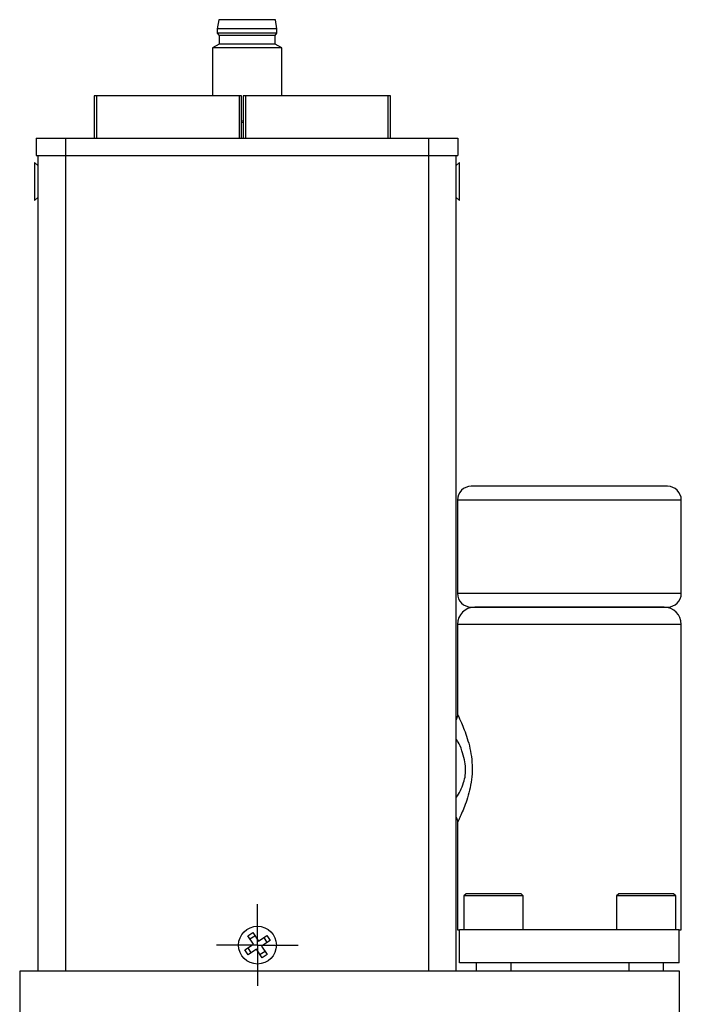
# Model space of a CAD drawing. Header units: inches. Extents: x 3.6 to 21.3, y 2.2 to 14.2.
# Tile 3 of 11: x 8.2 to 11.2, y 6.7 to 11.2. Entities that reach past the tile are written whole.
import ezdxf

# ---------------------------------------------------------------- set-up
doc = ezdxf.new("R2010")
doc.units = ezdxf.units.IN
doc.header["$LTSCALE"] = 2
doc.header["$MEASUREMENT"] = 0
doc.layers.add('1', color=7, linetype='Continuous')

# ---------------------------------------------------------------- blocks, each defined once
blk = doc.blocks.new('SW_CENTERMARKSYMBOL_0')
at = {"layer": '1', "color": 0}
for p, q in [((0, 0.1), (0, 0.186)), ((0, 0), (0, 0.1)), ((-0.1, 0), (-0.186, 0)), ((0, 0), (-0.1, 0)), ((0, 0), (0, -0.1)), ((0, 0), (0.1, 0)), ((0.1, 0), (0.186, 0)), ((0, -0.1), (0, -0.186))]:
    blk.add_line(p, q, dxfattribs=at)

msp = doc.modelspace()

# ---------------------------------------------------------------- linework, layer by layer
at = {"color": 7, "linetype": 'Continuous', "lineweight": 25}
for p, q in [((9.1096, 11.1671), (9.1025, 11.1249)), ((9.1025, 11.1249), (9.1025, 11.1052)), ((9.3742, 11.1249), (9.1025, 11.1249)), ((9.3671, 11.1671), (9.1096, 11.1671)), ((9.3742, 11.1249), (9.3671, 11.1671)), ((9.3742, 11.1052), (9.3742, 11.1249)), ((9.1025, 11.1052), (9.1104, 11.0953)), ((9.2383, 11.1052), (9.1025, 11.1052)), ((9.1104, 11.0953), (9.1104, 11.056)), ((9.3663, 11.0953), (9.1104, 11.0953)), ((9.3742, 11.1052), (9.2383, 11.1052)), ((9.3663, 11.0953), (9.3742, 11.1052)), ((9.3663, 11.056), (9.3663, 11.0953)), ((9.1104, 11.056), (9.0809, 11.0389)), ((9.0809, 11.0389), (9.0809, 10.8209)), ((9.3958, 11.0389), (9.0809, 11.0389)), ((9.3663, 11.056), (9.1104, 11.056)), ((9.3958, 11.0389), (9.3663, 11.056)), ((9.3958, 10.8209), (9.3958, 11.0389)), ((8.5423, 10.8209), (8.5423, 10.6268)), ((9.2033, 10.8209), (8.5523, 10.8209)), ((9.2133, 10.8209), (9.2033, 10.8209)), ((9.2133, 10.6268), (9.2133, 10.8209)), ((9.2203, 10.8209), (9.2203, 10.6268)), ((9.8813, 10.8209), (9.2303, 10.8209)), ((9.8913, 10.8209), (9.8813, 10.8209)), ((9.8913, 10.6268), (9.8913, 10.8209)), ((9.2203, 10.7056), (9.2133, 10.7056)), ((9.2203, 10.6983), (9.2133, 10.6972)), ((8.2777, 10.6268), (8.2777, 10.5481)), ((8.2777, 10.6268), (8.4116, 10.6268)), ((8.4116, 10.6268), (8.4116, 10.5481)), ((8.4116, 10.6268), (10.0651, 10.6268)), ((8.436, 10.6288), (8.436, 10.6268)), ((8.4712, 10.6268), (8.4712, 10.6288)), ((9.569, 10.6268), (9.569, 10.6288)), ((10.0651, 10.6268), (10.0651, 10.5481)), ((10.0651, 10.6268), (10.199, 10.6268)), ((10.199, 10.6268), (10.199, 10.5481)), ((8.2777, 10.5481), (8.4116, 10.5481)), ((8.2853, 10.5481), (8.2853, 6.8336)), ((8.4103, 10.5481), (8.4103, 6.8336)), ((8.4116, 10.5481), (10.0651, 10.5481)), ((10.0651, 10.5481), (10.199, 10.5481)), ((10.0663, 6.8336), (10.0663, 10.5481)), ((10.1913, 6.8336), (10.1913, 10.5481)), ((8.2853, 10.5032), (8.2703, 10.516)), ((8.2703, 10.516), (8.2703, 10.344)), ((10.2063, 10.516), (10.1913, 10.5032)), ((10.2063, 10.344), (10.2063, 10.516)), ((8.2703, 10.344), (8.2853, 10.3567)), ((10.1913, 10.3567), (10.2063, 10.344)), ((11.1538, 9.0416), (10.7063, 9.0416)), ((10.1963, 8.9791), (10.1963, 8.5541)), ((11.2163, 8.5541), (11.2163, 8.9791)), ((11.1376, 8.4916), (10.2751, 8.4916)), ((10.1963, 8.4128), (10.1963, 8.0027)), ((11.2163, 7.0216), (11.2163, 8.4128)), ((10.1963, 7.5105), (10.1963, 7.0216)), ((10.2363, 7.1856), (10.2263, 7.1756)), ((10.4863, 7.1856), (10.2363, 7.1856)), ((10.4963, 7.1756), (10.4863, 7.1856)), ((10.9313, 7.1856), (10.9213, 7.1756)), ((11.1813, 7.1856), (10.9313, 7.1856)), ((11.1913, 7.1756), (11.1813, 7.1856)), ((10.2263, 7.1756), (10.2263, 7.0216)), ((10.4963, 7.1756), (10.2263, 7.1756)), ((10.4963, 7.0216), (10.4963, 7.1756)), ((10.9213, 7.1756), (10.9213, 7.0216)), ((11.1913, 7.1756), (10.9213, 7.1756)), ((11.1913, 7.0216), (11.1913, 7.1756)), ((9.2414, 6.9944), (9.2641, 7.0092)), ((9.2641, 7.0092), (9.2895, 6.9702)), ((10.1963, 7.0216), (10.2063, 7.0216)), ((11.2063, 7.0216), (10.2063, 7.0216)), ((10.2063, 6.8716), (10.2063, 7.0216)), ((11.2063, 6.8716), (11.2063, 7.0216)), ((11.2063, 7.0216), (11.2163, 7.0216)), ((9.228, 6.93), (9.2669, 6.9555)), ((9.2669, 6.9555), (9.2414, 6.9944)), ((9.251, 6.9798), (9.2736, 6.9946)), ((9.2895, 6.9702), (9.3284, 6.9957)), ((9.3432, 6.9731), (9.3043, 6.9476)), ((9.3139, 6.9862), (9.3286, 6.9636)), ((9.3284, 6.9957), (9.3432, 6.9731)), ((9.2427, 6.9074), (9.228, 6.93)), ((9.2573, 6.9169), (9.2425, 6.9396)), ((9.2817, 6.9329), (9.2427, 6.9074)), ((9.3071, 6.8939), (9.2817, 6.9329)), ((9.3202, 6.9233), (9.2976, 6.9085)), ((9.3043, 6.9476), (9.3297, 6.9087)), ((9.3297, 6.9087), (9.3071, 6.8939)), ((11.2063, 6.8716), (10.2063, 6.8716)), ((10.2819, 6.8716), (10.2819, 6.8336)), ((10.4408, 6.8336), (10.4408, 6.8716)), ((10.9769, 6.8716), (10.9769, 6.8336)), ((11.1358, 6.8336), (11.1358, 6.8716)), ((11.2083, 6.8336), (8.2023, 6.8336)), ((8.2023, 6.8336), (8.2023, 5.3486)), ((11.2083, 5.3486), (11.2083, 6.8336))]:
    msp.add_line(p, q, dxfattribs=at)
at = {"color": 8, "linetype": 'Continuous', "lineweight": 25}
for p, q in [((8.5523, 10.8209), (8.5523, 10.6268)), ((9.2033, 10.6268), (9.2033, 10.8209)), ((9.2303, 10.8209), (9.2303, 10.6268)), ((9.8813, 10.6268), (9.8813, 10.8209)), ((10.7063, 8.9791), (10.1963, 8.9791)), ((11.2163, 8.9791), (10.7063, 8.9791)), ((10.1963, 8.5541), (11.2163, 8.5541)), ((11.2163, 8.4128), (10.1963, 8.4128))]:
    msp.add_line(p, q, dxfattribs=at)
at = {"color": 7, "linetype": 'Continuous', "lineweight": 25, "flags": 128}
for points in [[(8.5523, 10.8209), (8.5504, 10.8209), (8.5485, 10.8209), (8.5468, 10.8209), (8.5452, 10.8209), (8.544, 10.8209), (8.5431, 10.8209), (8.5425, 10.8209), (8.5423, 10.8209)], [(9.2303, 10.8209), (9.2284, 10.8209), (9.2265, 10.8209), (9.2248, 10.8209), (9.2232, 10.8209), (9.222, 10.8209), (9.2211, 10.8209), (9.2205, 10.8209), (9.2203, 10.8209)]]:
    msp.add_lwpolyline(points, dxfattribs=at)
at = {"color": 7, "linetype": 'Continuous', "lineweight": 25}
msp.add_circle((9.2856, 6.9516), 0.086, dxfattribs=at)
for centre, radius, start, end in [((10.2588, 8.9791), 0.0625, 90, 180), ((11.1538, 8.9791), 0.0625, 0, 90), ((10.2588, 8.5541), 0.0625, 180, 270), ((11.1538, 8.5541), 0.0625, 270, 0), ((10.2751, 8.4128), 0.0787, 90, 180), ((11.1376, 8.4128), 0.0787, 0, 90)]:
    msp.add_arc(centre, radius, start, end, dxfattribs=at)
for points, knots in [([(10.7063, 9.0416), (10.5876, 9.0416), (10.4738, 9.0416), (10.306, 9.0416), (10.2588, 9.0416), (10.2588, 9.0416)], [0, 0, 0, 0, 0.5, 0.5, 1, 1, 1, 1]), ([(10.2588, 8.4916), (10.2588, 8.4916), (10.306, 8.4916), (10.4738, 8.4916), (10.5876, 8.4916), (10.825, 8.4916), (10.9388, 8.4916), (11.1067, 8.4916), (11.1538, 8.4916), (11.1538, 8.4916)], [0, 0, 0, 0, 0.25, 0.25, 0.5, 0.5, 0.75, 0.75, 1, 1, 1, 1]), ([(10.1964, 8.0073), (10.1964, 8.0002), (10.1964, 7.9902), (10.1924, 7.9811), (10.1913, 7.9785)], [0, 0, 0, 0, 0.715365, 1, 1, 1, 1]), ([(10.1913, 7.624), (10.1977, 7.6335), (10.2097, 7.6515), (10.2241, 7.6887), (10.2334, 7.724), (10.2341, 7.7603), (10.2283, 7.7992), (10.2173, 7.8402), (10.202, 7.8744), (10.1933, 7.8867), (10.1901, 7.8913)], [0, 0, 0, 0, 0.157132, 0.295756, 0.402991, 0.496438, 0.611798, 0.74943, 0.907787, 1, 1, 1, 1]), ([(10.1913, 7.5347), (10.1924, 7.5321), (10.1964, 7.523), (10.1964, 7.513), (10.1965, 7.5058)], [0, 0, 0, 0, 0.2857398, 1, 1, 1, 1])]:
    msp.add_open_spline(points, degree=3, knots=knots, dxfattribs=at)
at = {"color": 8, "linetype": 'Continuous', "lineweight": 25}
msp.add_open_spline([(10.1968, 8.0027), (10.1969, 8.0026), (10.1972, 8.0024), (10.206, 7.9837), (10.2271, 7.9367), (10.2513, 7.8651), (10.2627, 7.7981), (10.2646, 7.7448), (10.2596, 7.6926), (10.2455, 7.6282), (10.2257, 7.5746), (10.2091, 7.5363), (10.2003, 7.5178), (10.196, 7.5089), (10.1967, 7.5102), (10.1969, 7.5105)], degree=3, knots=[0, 0, 0, 0, 0.0497343, 0.1158109, 0.2482604, 0.3810496, 0.4485048, 0.5140271, 0.5804786, 0.6469269, 0.7802002, 0.8474832, 0.9135039, 0.9800438, 1, 1, 1, 1], dxfattribs=at)

# ---------------------------------------------------------------- block references
at = {"layer": '1', "color": 7}
msp.add_blockref('SW_CENTERMARKSYMBOL_0', (9.2856, 6.9516), dxfattribs=at)

doc.saveas('drawing.dxf')
